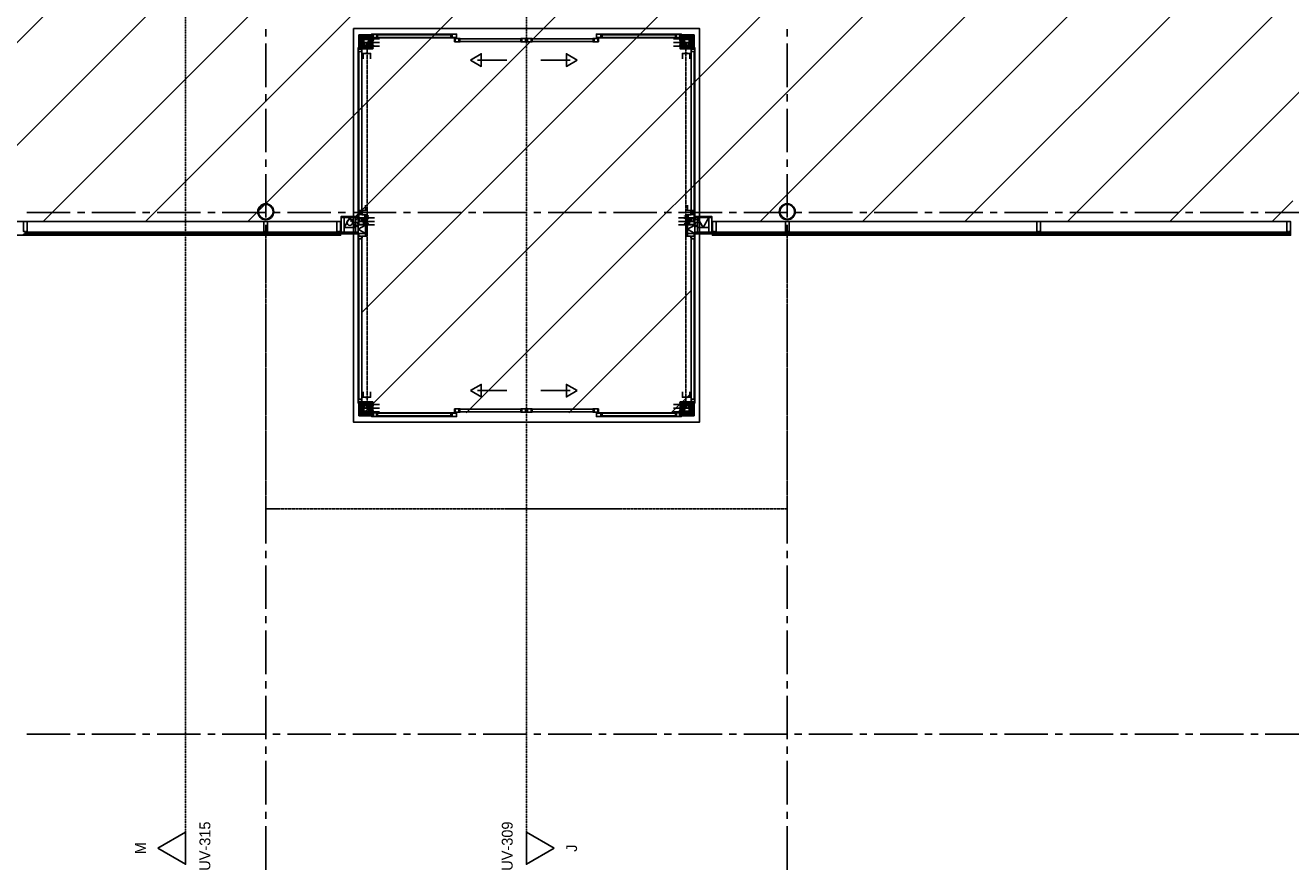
# Model space of a CAD drawing. Extents: x -66955 to 52345, y -20450 to 69550.
# Tile 44 of 94: x 3350 to 20821, y -1420 to 10232. Entities that reach past the tile are written whole.
import ezdxf
from ezdxf.enums import TextEntityAlignment as Align

# ---------------------------------------------------------------- set-up
doc = ezdxf.new("R2010")
doc.units = 0
doc.header["$MEASUREMENT"] = 0
doc.linetypes.add('DASHED', pattern=[0.75, 0.5, -0.25])
doc.linetypes.add('HIDDEN', pattern=[0.375, 0.25, -0.125])
for name, color, linetype in [('BEGGR--11-', 7, 'CONTINUOUS'), ('BEGGR--21-', 7, 'CONTINUOUS'), ('BEGGR--22-', 7, 'CONTINUOUS'), ('BEGGR--27-', 7, 'CONTINUOUS'), ('BEGGR--28-', 7, 'CONTINUOUS'), ('BEGGR--31-', 7, 'CONTINUOUS'), ('BEGGR--32-', 7, 'CONTINUOUS'), ('BEGGR--45-', 7, 'CONTINUOUS'), ('BEGGR--52-', 7, 'CONTINUOUS'), ('STRAMIEN--E3-', 7, 'CONTINUOUS'), ('STRAMIEN--E7-', 7, 'CONTINUOUS')]:
    doc.layers.add(name, color=color, linetype=linetype)
doc.styles.add('ROMANS', font='ROMANS', dxfattribs={"height": 0.2})
doc.styles.add('txt', font='TXT', dxfattribs={"height": 0.2})

# ---------------------------------------------------------------- blocks, each defined once
blk = doc.blocks.new('*O158')
at = {"layer": 'BEGGR--28-', "color": 5, "linetype": 'CONTINUOUS'}
for radius in [110, 102]:
    blk.add_circle((0, 0), radius, dxfattribs=at)
blk = doc.blocks.new('*O159')
at = {"layer": 'BEGGR--28-', "color": 5, "linetype": 'CONTINUOUS'}
for radius in [110, 102]:
    blk.add_circle((0, 0), radius, dxfattribs=at)
blk = doc.blocks.new('*O233')
at = {"layer": 'BEGGR--31-', "color": 7, "linetype": 'CONTINUOUS'}
blk.add_line((252.55, 0), (-152.45, 0), dxfattribs=at)
blk.add_lwpolyline([(-252.54, 0), (-102.41, -86.68), (-102.41, 86.68)], close=True, dxfattribs=at)
blk = doc.blocks.new('*O234')
at = {"layer": 'BEGGR--31-', "color": 7, "linetype": 'CONTINUOUS'}
blk.add_line((-252.55, 0), (152.45, 0), dxfattribs=at)
blk.add_lwpolyline([(252.54, 0), (102.41, -86.68), (102.41, 86.68)], close=True, dxfattribs=at)
blk = doc.blocks.new('B__DIM')
at = {"layer": 'BEGGR--28-', "color": 7, "linetype": 'CONTINUOUS'}
for p, q in [((-0.5, -0.5), (0.5, 0.5)), ((-0.5, 0), (0.5, 0)), ((0, 0.5), (0, -0.5))]:
    blk.add_line(p, q, dxfattribs=at)
blk = doc.blocks.new('B28KOK')
at = {"layer": 'BEGGR--28-', "color": 7, "linetype": 'CONTINUOUS'}
for p, q in [((-174, 50), (-24, 50)), ((-174, 0), (26, 0)), ((-42, 37), (-92, 27)), ((-48, 44), (-79, 62)), ((-13, 50), (-51, 50)), ((-13, 42), (-51, 42)), ((-50, 50), (-50, 42)), ((-50, 38), (-50, -38)), ((-42, 38), (-42, -38)), ((38, 50), (-38, 50)), ((38, 42), (-38, 42)), ((-25, -50), (-25, 50)), ((25, -50), (25, 0)), ((41, 36), (93, 5)), ((42, -38), (42, 38)), ((48, 44), (79, 62)), ((50, -38), (50, 38)), ((-174, -50), (-24, -50)), ((-174, -50), (26, -50)), ((-42, -39), (-92, -49)), ((-46, -46), (-82, -82)), ((-26, -42), (-51, -42)), ((-26, -50), (-51, -50)), ((-50, -13), (-50, -76)), ((-50, -13), (-50, -51)), ((-50, -42), (-50, -50)), ((-50, -50), (0, -50)), ((-50, -75), (-42, -75)), ((-50, -224), (-50, -149)), ((-50, -150), (50, -150)), ((-42, -13), (-42, -76)), ((-38, -42), (38, -42)), ((-38, -50), (38, -50)), ((0, -13), (0, -51)), ((42, -26), (42, -76)), ((42, -37), (92, -27)), ((42, -75), (50, -75)), ((48, -44), (79, -62)), ((50, -26), (50, -76)), ((50, -224), (50, -149))]:
    blk.add_line(p, q, dxfattribs=at)
for points in [[(-58, 45), (-48, 44), (-54, 53)], [(-50, 31), (-42, 37), (-52, 40)], [(51, 35), (41, 36), (47, 27)], [(54, 53), (48, 44), (58, 45)], [(-50, -56), (-46, -46), (-56, -50)], [(-50, -45), (-42, -39), (-52, -36)], [(50, -31), (42, -37), (52, -40)], [(58, -45), (48, -44), (54, -53)]]:
    blk.add_lwpolyline(points, dxfattribs=at)
for centre, radius, start, end in [((-38, 38), 12, 90, 180), ((-38, 38), 4, 90, 180), ((38, 38), 12, 0, 90), ((38, 38), 4, 0, 90), ((-38, -38), 12, 180, 270), ((-38, -38), 4, 180, 270), ((38, -38), 4, 270, 360), ((38, -38), 12, 270, 360)]:
    blk.add_arc(centre, radius, start, end, dxfattribs=at)
at = {"layer": 'BEGGR--28-', "color": 7, "linetype": 'CONTINUOUS', "xscale": 9, "yscale": -9}
for p, rotation in [((-50, 50), 90), ((-50, 42), 270), ((-25, 50), 90), ((25, 0), 90), ((-50, -42), 90), ((-50, -50), 270), ((-50, -50), 180), ((-50, -75), 180), ((-50, -150), 180), ((-25, -50), 270), ((25, -50), 270), ((42, -75), 180)]:
    blk.add_blockref('B__DIM', p, dxfattribs=dict(at, rotation=rotation))
for p in [(-42, -75), (0, -50), (50, -75), (50, -150)]:
    blk.add_blockref('B__DIM', p, dxfattribs=at)
at = {"layer": 'BEGGR--28-', "color": 7, "linetype": 'CONTINUOUS', "extrusion": (0, 0, -1), "style": 'ROMANS'}
for s, rotation, p in [('4', 348.7023, (88, 33)), ('R', 348.7023, (75, 35)), ('12', 30.9762, (64, 59)), ('R', 30.9762, (53, 52)), ('8', 90, (46, 43)), ('100', 90, (20, -12)), ('12', 329.0238, (-65, 59)), ('R', 329.0238, (-76, 66)), ('4', 30.9592, (-84, 16)), ('R', 30.9592, (-96, 9)), ('4', 348.6941, (88, -43)), ('12', 315, (76, -69)), ('R', 348.6941, (75, -41)), ('R', 315, (66, -60)), ('8', 90, (46, -49)), ('50', 90, (-30, -32)), ('12', 30.9555, (-69, -52)), ('4', 348.6941, (-78, -25)), ('R', 30.9555, (-81, -59)), ('R', 348.6941, (-91, -23))]:
    blk.add_text(s, height=9, rotation=rotation, dxfattribs=at).set_placement(p)
for s, p in [('8', (43, -70)), ('50', (18, -46)), ('100', (-12, -146)), ('8', (-49, -70))]:
    blk.add_text(s, height=9, dxfattribs=at).set_placement(p)
blk = doc.blocks.new('*O235')
at = {"layer": 'BEGGR--31-', "color": 7, "linetype": 'CONTINUOUS'}
blk.add_line((252.55, 0), (-152.45, 0), dxfattribs=at)
blk.add_lwpolyline([(-252.54, 0), (-102.41, 86.68), (-102.41, -86.68)], close=True, dxfattribs=at)
blk = doc.blocks.new('*O236')
at = {"layer": 'BEGGR--31-', "color": 7, "linetype": 'CONTINUOUS'}
blk.add_line((-252.55, 0), (152.45, 0), dxfattribs=at)
blk.add_lwpolyline([(252.54, 0), (102.41, 86.68), (102.41, -86.68)], close=True, dxfattribs=at)
blk = doc.blocks.new('*O204')
at = {"layer": 'BEGGR--31-', "color": 7, "linetype": 'CONTINUOUS'}
for points in [[(-25, 1113), (-25, 1191), (-20, 1191), (-20, 1169), (25, 1169), (25, 1135), (-20, 1135), (-20, 1113)], [(-20, -1052.99), (-25, -1052.99), (-25, 1113), (-20, 1113)], [(25, 1135), (-20, 1135), (-20, -1074.99), (25, -1074.99)], [(-16, 1169), (-16, 1174), (14, 1174), (14, 1169)], [(-25, -1052.99), (-25, -1130.99), (-20, -1130.99), (-20, -1108.99), (25, -1108.99), (25, -1074.99), (-20, -1074.99), (-20, -1052.99)], [(-16, -1108.99), (-16, -1113.99), (14, -1113.99), (14, -1108.99)]]:
    blk.add_lwpolyline(points, close=True, dxfattribs=at)
blk = doc.blocks.new('MERKSF')
at = {"layer": 'BEGGR--31-', "color": 7, "linetype": 'CONTINUOUS'}
blk.add_blockref('*O204', (-25, -1169), dxfattribs=at)
blk = doc.blocks.new('*O378')
at = {"layer": 'BEGGR--31-', "color": 7, "linetype": 'CONTINUOUS'}
for points in [[(-33, 24), (33, 24), (33, -24), (-33, -24)], [(-31, 22), (31, 22), (31, -22), (-31, -22)]]:
    blk.add_lwpolyline(points, close=True, dxfattribs=at)
blk = doc.blocks.new('*O379')
at = {"layer": 'BEGGR--31-', "color": 7, "linetype": 'CONTINUOUS'}
for points in [[(33, 24), (-33, 24), (-33, -24), (33, -24)], [(31, 22), (-31, 22), (-31, -22), (31, -22)]]:
    blk.add_lwpolyline(points, close=True, dxfattribs=at)
blk = doc.blocks.new('*O381')
at = {"layer": 'BEGGR--31-', "color": 7, "linetype": 'CONTINUOUS'}
for points in [[(-39, 25), (39, 25), (39, -25), (-39, -25)], [(-37, 23), (37, 23), (37, -23), (-37, -23)]]:
    blk.add_lwpolyline(points, close=True, dxfattribs=at)
blk = doc.blocks.new('*O382')
at = {"layer": 'BEGGR--31-', "color": 7, "linetype": 'CONTINUOUS'}
for points in [[(39, 25), (-39, 25), (-39, -25), (39, -25)], [(37, 23), (-37, 23), (-37, -23), (37, -23)]]:
    blk.add_lwpolyline(points, close=True, dxfattribs=at)
blk = doc.blocks.new('*O380')
at = {"layer": 'BEGGR--31-', "color": 7, "linetype": 'CONTINUOUS'}
for p, q in [((-2120, -44), (-2114, -14)), ((-2114, -44), (-2120, -14)), ((2120, -44), (2114, -14)), ((2114, -44), (2120, -14))]:
    blk.add_line(p, q, dxfattribs=at)
for points in [[(-993, 53), (-987, 53), (-987, 9), (-993, 9)], [(-983, 53), (-921, 53), (-921, 9), (-983, 9)], [(-63, 49), (-934, 49), (-934, 13), (-63, 13)], [(63, 49), (934, 49), (934, 13), (63, 13)], [(983, 53), (921, 53), (921, 9), (983, 9)], [(993, 53), (987, 53), (987, 9), (993, 9)], [(-2058, -53), (-2136, -53), (-2136, -48), (-2114, -48), (-2114, -3), (-2058, -3), (-2058, -8), (-2058, -8), (-2058, -48), (-2058, -48)], [(-2114, -44), (-2120, -44), (-2120, -14), (-2114, -14)], [(-2073, -8), (-1028, -8), (-1028, -44), (-2073, -44)], [(-2058, -53), (-1043, -53), (-1043, -3), (-2058, -3)], [(2073, -8), (1028, -8), (1028, -44), (2073, -44)], [(2058, -53), (1043, -53), (1043, -3), (2058, -3)], [(2058, -53), (2136, -53), (2136, -48), (2114, -48), (2114, -3), (2058, -3), (2058, -8), (2058, -8), (2058, -48), (2058, -48)], [(2114, -44), (2120, -44), (2120, -14), (2114, -14)]]:
    blk.add_lwpolyline(points, close=True, dxfattribs=at)
for name, p in [('*O381', (-1004, -28)), ('*O382', (1004, -28))]:
    blk.add_blockref(name, p, dxfattribs=at)
blk = doc.blocks.new('*O377')
at = {"layer": 'BEGGR--31-', "color": 7, "linetype": 'CONTINUOUS'}
for points in [[(-995, 54), (-985, 54), (-985, 6), (-995, 6)], [(-985, 54), (-919, 54), (-919, 6), (-985, 6)], [(985, 54), (919, 54), (919, 6), (985, 6)], [(995, 54), (985, 54), (985, 6), (995, 6)]]:
    blk.add_lwpolyline(points, close=True, dxfattribs=at)
for name, p in [('*O380', (0, -1)), ('*O378', (-45, 30)), ('*O379', (45, 30))]:
    blk.add_blockref(name, p, dxfattribs=at)
blk = doc.blocks.new('*O384')
at = {"layer": 'BEGGR--31-', "color": 7, "linetype": 'CONTINUOUS'}
for points in [[(-33, -24), (33, -24), (33, 24), (-33, 24)], [(-31, -22), (31, -22), (31, 22), (-31, 22)]]:
    blk.add_lwpolyline(points, close=True, dxfattribs=at)
blk = doc.blocks.new('*O385')
at = {"layer": 'BEGGR--31-', "color": 7, "linetype": 'CONTINUOUS'}
for points in [[(33, -24), (-33, -24), (-33, 24), (33, 24)], [(31, -22), (-31, -22), (-31, 22), (31, 22)]]:
    blk.add_lwpolyline(points, close=True, dxfattribs=at)
blk = doc.blocks.new('*O387')
at = {"layer": 'BEGGR--31-', "color": 7, "linetype": 'CONTINUOUS'}
for points in [[(-39, -25), (39, -25), (39, 25), (-39, 25)], [(-37, -23), (37, -23), (37, 23), (-37, 23)]]:
    blk.add_lwpolyline(points, close=True, dxfattribs=at)
blk = doc.blocks.new('*O388')
at = {"layer": 'BEGGR--31-', "color": 7, "linetype": 'CONTINUOUS'}
for points in [[(39, -25), (-39, -25), (-39, 25), (39, 25)], [(37, -23), (-37, -23), (-37, 23), (37, 23)]]:
    blk.add_lwpolyline(points, close=True, dxfattribs=at)
blk = doc.blocks.new('*O386')
at = {"layer": 'BEGGR--31-', "color": 7, "linetype": 'CONTINUOUS'}
for p, q in [((-2120, 44), (-2114, 14)), ((-2114, 44), (-2120, 14)), ((2120, 44), (2114, 14)), ((2114, 44), (2120, 14))]:
    blk.add_line(p, q, dxfattribs=at)
for points in [[(-2058, 53), (-2136, 53), (-2136, 48), (-2114, 48), (-2114, 3), (-2058, 3), (-2058, 8), (-2058, 8), (-2058, 48), (-2058, 48)], [(-2114, 44), (-2120, 44), (-2120, 14), (-2114, 14)], [(-2073, 8), (-1028, 8), (-1028, 44), (-2073, 44)], [(-2058, 53), (-1043, 53), (-1043, 3), (-2058, 3)], [(2073, 8), (1028, 8), (1028, 44), (2073, 44)], [(2058, 53), (1043, 53), (1043, 3), (2058, 3)], [(2058, 53), (2136, 53), (2136, 48), (2114, 48), (2114, 3), (2058, 3), (2058, 8), (2058, 8), (2058, 48), (2058, 48)], [(2114, 44), (2120, 44), (2120, 14), (2114, 14)], [(-993, -53), (-987, -53), (-987, -9), (-993, -9)], [(-983, -53), (-921, -53), (-921, -9), (-983, -9)], [(-63, -49), (-934, -49), (-934, -13), (-63, -13)], [(63, -49), (934, -49), (934, -13), (63, -13)], [(983, -53), (921, -53), (921, -9), (983, -9)], [(993, -53), (987, -53), (987, -9), (993, -9)]]:
    blk.add_lwpolyline(points, close=True, dxfattribs=at)
for name, p in [('*O387', (-1004, 28)), ('*O388', (1004, 28))]:
    blk.add_blockref(name, p, dxfattribs=at)
blk = doc.blocks.new('*O383')
at = {"layer": 'BEGGR--31-', "color": 7, "linetype": 'CONTINUOUS'}
for points in [[(-995, -54), (-985, -54), (-985, -6), (-995, -6)], [(-985, -54), (-919, -54), (-919, -6), (-985, -6)], [(985, -54), (919, -54), (919, -6), (985, -6)], [(995, -54), (985, -54), (985, -6), (995, -6)]]:
    blk.add_lwpolyline(points, close=True, dxfattribs=at)
for name, p in [('*O386', (0, 1)), ('*O384', (-45, -30)), ('*O385', (45, -30))]:
    blk.add_blockref(name, p, dxfattribs=at)

msp = doc.modelspace()

# ---------------------------------------------------------------- linework, layer by layer
at = {"layer": 'BEGGR--11-', "color": 1, "linetype": 'CONTINUOUS'}
for p, q in [((767.06, 7525), (18762.06, 25520)), ((2181.27, 7525), (20176.27, 25520)), ((3595.48, 7525), (20850, 24779.52)), ((5009.7, 7525), (20850, 23365.3)), ((6423.91, 7525), (20850, 21951.09)), ((7838.13, 7525), (20850, 20536.87)), ((7998.02, 6270.68), (20850, 19122.66)), ((8024.55, 4883), (20850, 17708.45)), ((9438.77, 4883), (20850, 16294.23)), ((13494.98, 7525), (20850, 14880.02)), ((14909.19, 7525), (22134.19, 14750)), ((16323.41, 7525), (23548.41, 14750)), ((17737.62, 7525), (24962.62, 14750)), ((19151.83, 7525), (26376.83, 14750)), ((20566.05, 7525), (20850, 7808.95)), ((10852.98, 4883), (12541.98, 6572)), ((12267.19, 4883), (12541.98, 5157.79))]:
    msp.add_line(p, q, dxfattribs=at)
at = {"layer": 'BEGGR--21-', "color": 7, "linetype": 'CONTINUOUS'}
for p, q in [((7972, 9944.01), (7972, 10024)), ((8015, 10024), (7972, 10024)), ((7992.01, 10087), (8115, 10087)), ((7992.01, 10044), (7992.01, 10087)), ((7992.01, 10044), (8115, 10044)), ((8015, 9944.01), (8015, 10024)), ((8115, 10044), (8115, 10087)), ((12547.99, 10087), (12425, 10087)), ((12425, 10087), (12425, 10044)), ((12547.99, 10044), (12425, 10044)), ((12525, 9944.01), (12525, 10024)), ((12568, 10024), (12525, 10024)), ((12547.99, 10087), (12547.99, 10044)), ((12568, 9944.01), (12568, 10024)), ((8015, 9944.01), (7972, 9944.01)), ((12568, 9944.01), (12525, 9944.01)), ((7688, 7371.01), (7946.02, 7371)), ((7688, 7366.01), (7946.02, 7366)), ((7688, 7361.01), (7946.02, 7361)), ((12852, 7371.01), (12593.98, 7371)), ((12852, 7366.01), (12593.98, 7366)), ((12852, 7361.01), (12593.98, 7361)), ((7972, 4999.99), (7972, 4920)), ((7972, 4999.99), (8015, 4999.99)), ((7972, 4920), (8015, 4920)), ((7992.01, 4900), (8115, 4900)), ((7992.01, 4857), (7992.01, 4900)), ((8015, 4999.99), (8015, 4920)), ((8115, 4857), (8115, 4900)), ((12547.99, 4900), (12425, 4900)), ((12425, 4900), (12425, 4857)), ((12525, 4999.99), (12525, 4920)), ((12525, 4999.99), (12568, 4999.99)), ((12525, 4920), (12568, 4920)), ((12547.99, 4900), (12547.99, 4857)), ((12568, 4999.99), (12568, 4920)), ((7992.01, 4857), (8115, 4857)), ((12547.99, 4857), (12425, 4857))]:
    msp.add_line(p, q, dxfattribs=at)
for points in [[(8015, 9993.03), (7972, 10017.54), (7983.18, 10023.99)], [(8015, 9944.01), (7972, 9968.52), (8015, 9993.03)], [(7992.01, 10044), (8016.52, 10087), (8041.03, 10044)], [(8041.03, 10044), (8065.54, 10087), (8090.05, 10044)], [(8090.05, 10044), (8114.56, 10087), (8114.99, 10086.14)], [(12449.95, 10087), (12425.44, 10044), (12425.01, 10044.86)], [(12498.97, 10087), (12474.46, 10044), (12449.95, 10087)], [(12547.99, 10087), (12523.48, 10044), (12498.97, 10087)], [(12568, 9993.03), (12525, 10017.54), (12536.18, 10023.99)], [(12568, 9944.01), (12525, 9968.52), (12568, 9993.03)], [(7972, 4999.99), (8015, 4975.48), (7972, 4950.97)], [(7972, 4950.97), (8015, 4926.46), (8003.82, 4920.01)], [(7992.01, 4857), (8016.52, 4900), (8041.03, 4857)], [(8041.03, 4857), (8065.54, 4900), (8090.05, 4857)], [(8090.05, 4857), (8114.56, 4900), (8114.99, 4899.14)], [(12449.95, 4900), (12425.44, 4857), (12425.01, 4857.86)], [(12498.97, 4900), (12474.46, 4857), (12449.95, 4900)], [(12547.99, 4900), (12523.48, 4857), (12498.97, 4900)], [(12525, 4999.99), (12568, 4975.48), (12525, 4950.97)], [(12525, 4950.97), (12568, 4926.46), (12556.82, 4920.01)]]:
    msp.add_lwpolyline(points, dxfattribs=at)
for points in [[(7946.02, 7376), (7946.02, 7358), (7688, 7358), (7688, 7376)], [(7688, 7358), (7688, 7356), (7955, 7356), (7955, 7322.99), (7957, 7322.99), (7957, 7358)], [(12852, 7358), (12852, 7356), (12585, 7356), (12585, 7322.99), (12583, 7322.99), (12583, 7358)], [(12593.98, 7376), (12593.98, 7358), (12852, 7358), (12852, 7376)]]:
    msp.add_lwpolyline(points, close=True, dxfattribs=at)
at = {"layer": 'BEGGR--22-', "color": 7, "linetype": 'CONTINUOUS'}
for p, q in [((7957.02, 7591), (7713, 7591)), ((7713, 7591), (7713, 7581)), ((7957.02, 7588.5), (7713, 7588.5)), ((7957.02, 7586), (7713, 7586)), ((7957.02, 7583.5), (7713, 7583.5)), ((7957.02, 7581), (7713, 7581)), ((7751, 7581), (7908.02, 7581)), ((7751, 7441), (7751, 7581)), ((7908.02, 7441), (7908.02, 7581)), ((7957.02, 7591), (7957.02, 7581)), ((8056.02, 7615), (8056.02, 7322.99)), ((8056.02, 7615), (8066.02, 7615)), ((8058.52, 7615), (8058.52, 7322.99)), ((8061.02, 7615), (8061.02, 7322.99)), ((8063.52, 7615), (8063.52, 7322.99)), ((8066.02, 7615), (8066.02, 7322.99)), ((12473.98, 7615), (12473.98, 7322.99)), ((12473.98, 7615), (12483.98, 7615)), ((12476.48, 7615), (12476.48, 7322.99)), ((12478.98, 7615), (12478.98, 7322.99)), ((12481.48, 7615), (12481.48, 7322.99)), ((12483.98, 7615), (12483.98, 7322.99)), ((12582.98, 7591), (12827, 7591)), ((12582.98, 7581), (12582.98, 7591)), ((12582.98, 7588.5), (12827, 7588.5)), ((12582.98, 7586), (12827, 7586)), ((12582.98, 7583.5), (12827, 7583.5)), ((12582.98, 7581), (12827, 7581)), ((12789, 7581), (12631.98, 7581)), ((12631.98, 7581), (12631.98, 7441)), ((12789, 7581), (12789, 7441)), ((12827, 7581), (12827, 7591)), ((7751, 7441), (7908.02, 7441)), ((7946.02, 7361), (7946.02, 7485)), ((8046.02, 7485), (7946.02, 7485)), ((8046.02, 7361), (7946.02, 7361)), ((8046.02, 7361), (8046.02, 7485)), ((12493.98, 7361), (12493.98, 7485)), ((12593.98, 7485), (12493.98, 7485)), ((12593.98, 7361), (12493.98, 7361)), ((12593.98, 7361), (12593.98, 7485)), ((12789, 7441), (12631.98, 7441)), ((8056.02, 7322.99), (8066.02, 7322.99)), ((12473.98, 7322.99), (12483.98, 7322.99))]:
    msp.add_line(p, q, dxfattribs=at)
for points in [[(7957, 7615), (7957, 7591), (7713, 7591), (7713, 7525), (7691, 7525), (7691, 7527), (7711, 7527), (7711, 7593), (7955, 7593), (7955, 7615)], [(7998.02, 7300.99), (7998.02, 7322.99), (8066.02, 7322.99), (8066.02, 7615), (7998.02, 7615), (7998.02, 7637), (8000.02, 7637), (8000.02, 7617), (8068.02, 7617), (8068.02, 7320.99), (8000.02, 7320.99), (8000.02, 7300.99)], [(8046.02, 7322.99), (8056.02, 7322.99), (8056.02, 7615), (8046.02, 7615)], [(12541.98, 7300.99), (12541.98, 7322.99), (12473.98, 7322.99), (12473.98, 7615), (12541.98, 7615), (12541.98, 7637), (12539.98, 7637), (12539.98, 7617), (12471.98, 7617), (12471.98, 7320.99), (12539.98, 7320.99), (12539.98, 7300.99)], [(12493.98, 7322.99), (12483.98, 7322.99), (12483.98, 7615), (12493.98, 7615)], [(12583, 7615), (12583, 7591), (12827, 7591), (12827, 7525), (12849, 7525), (12849, 7527), (12829, 7527), (12829, 7593), (12585, 7593), (12585, 7615)]]:
    msp.add_lwpolyline(points, close=True, dxfattribs=at)
for points in [[(7751, 7441), (7830.8, 7581), (7907.8, 7445.2)], [(12789, 7581), (12709.2, 7441), (12632.2, 7576.8)], [(8046.02, 7361), (7946.02, 7418), (8046.02, 7475)], [(12593.98, 7361), (12493.98, 7418), (12593.98, 7475)]]:
    msp.add_lwpolyline(points, dxfattribs=at)
at = {"layer": 'BEGGR--27-', "color": 7, "linetype": 'HIDDEN'}
msp.add_lwpolyline([(6670, 7335), (6670, 3560), (13870, 3560), (13870, 7335)], dxfattribs=at)
at = {"layer": 'BEGGR--28-', "color": 5, "linetype": 'CONTINUOUS'}
for points in [[(8046.02, 7615), (8056.02, 7615), (8056.02, 7525), (8046.02, 7525)], [(12493.98, 7615), (12483.98, 7615), (12483.98, 7525), (12493.98, 7525)]]:
    msp.add_lwpolyline(points, close=True, dxfattribs=at)
at = {"layer": 'BEGGR--31-', "color": 7, "linetype": 'CONTINUOUS'}
for p, q in [((7990.94, 10024), (7972, 10042.94)), ((7981.04, 10024), (7972, 10033.04)), ((7972.01, 10068.06), (7990.94, 10086.99)), ((7972.01, 10077.96), (7981.04, 10086.99)), ((7972.01, 10058.16), (7992.01, 10078.16)), ((7972.01, 10048.26), (7992.01, 10068.26)), ((7977.65, 10044), (7992.01, 10058.36)), ((8000.84, 10024), (7980.84, 10044)), ((7987.55, 10044), (7992.01, 10048.46)), ((8010.74, 10024), (7990.74, 10044)), ((8015, 10029.64), (8000.64, 10044)), ((8015, 10039.54), (8010.54, 10044)), ((8115, 10068.06), (8133.93, 10086.99)), ((8115, 10077.96), (8124.03, 10086.99)), ((8115, 10058.16), (8135, 10078.16)), ((8115, 10048.26), (8135, 10068.26)), ((8115, 9968.06), (8133.93, 9986.99)), ((8115, 9977.96), (8124.03, 9986.99)), ((8115, 9958.16), (8135, 9978.16)), ((8115, 9948.26), (8135, 9968.26)), ((8120.64, 10044), (8135, 10058.36)), ((8130.54, 10044), (8135, 10048.46)), ((12425, 10058.16), (12405, 10078.16)), ((12425, 10048.26), (12405, 10068.26)), ((12419.36, 10044), (12405, 10058.36)), ((12409.46, 10044), (12405, 10048.46)), ((12425, 9958.16), (12405, 9978.16)), ((12425, 9948.26), (12405, 9968.26)), ((12425, 10068.06), (12406.07, 10086.99)), ((12425, 9968.06), (12406.07, 9986.99)), ((12425, 10077.96), (12415.97, 10086.99)), ((12425, 9977.96), (12415.97, 9986.99)), ((12525, 10039.54), (12529.46, 10044)), ((12525, 10029.64), (12539.36, 10044)), ((12529.26, 10024), (12549.26, 10044)), ((12539.16, 10024), (12559.16, 10044)), ((12567.99, 10058.16), (12547.99, 10078.16)), ((12567.99, 10048.26), (12547.99, 10068.26)), ((12562.35, 10044), (12547.99, 10058.36)), ((12552.45, 10044), (12547.99, 10048.46)), ((12567.99, 10068.06), (12549.06, 10086.99)), ((12549.06, 10024), (12568, 10042.94)), ((12567.99, 10077.96), (12558.96, 10086.99)), ((12558.96, 10024), (12568, 10033.04)), ((7976.46, 9944.01), (7972, 9939.55)), ((7986.36, 9944.01), (7972, 9929.65)), ((7996.26, 9944.01), (7976.26, 9924.01)), ((8006.16, 9944.01), (7986.16, 9924.01)), ((8015, 9942.95), (7996.06, 9924.01)), ((8015, 9933.05), (8005.96, 9924.01)), ((8120.64, 9944), (8135, 9958.36)), ((8130.54, 9944), (8135, 9948.46)), ((12419.36, 9944), (12405, 9958.36)), ((12409.46, 9944), (12405, 9948.46)), ((12525, 9942.95), (12543.94, 9924.01)), ((12525, 9933.05), (12534.04, 9924.01)), ((12533.84, 9944.01), (12553.84, 9924.01)), ((12543.74, 9944.01), (12563.74, 9924.01)), ((12553.64, 9944.01), (12568, 9929.65)), ((12563.54, 9944.01), (12568, 9939.55)), ((6655.21, 7379.31), (3364.16, 7379.31)), ((6655.21, 7373.3), (3364.16, 7373.3)), ((6655.21, 7361.3), (3364.16, 7361.3)), ((6655.21, 7355.62), (3364.49, 7355.62)), ((6684.78, 7379.31), (7670.99, 7379.31)), ((6684.78, 7373.3), (7670.99, 7373.3)), ((6684.78, 7361.3), (7670.99, 7361.3)), ((6684.78, 7355.62), (7670.99, 7355.62)), ((7670.99, 7379.31), (7670.99, 7355.62)), ((13855.22, 7379.31), (12869.01, 7379.31)), ((12869.01, 7379.31), (12869.01, 7355.62)), ((13855.22, 7355.62), (12869.02, 7355.62)), ((13855.22, 7361.3), (12874.01, 7361.3)), ((13855.22, 7373.31), (12879.01, 7373.31)), ((13884.79, 7379.31), (17337.5, 7379.31)), ((13884.79, 7373.3), (17337.5, 7373.3)), ((13884.79, 7361.3), (17337.5, 7361.3)), ((13884.79, 7355.62), (17337.5, 7355.62)), ((20784.99, 7379.31), (17347.5, 7379.31)), ((20784.99, 7373.31), (17347.5, 7373.31)), ((20784.99, 7361.3), (17347.5, 7361.3)), ((20784.99, 7355.62), (17347.5, 7355.62)), ((7986.36, 4999.99), (7972, 5014.35)), ((7976.46, 4999.99), (7972, 5004.45)), ((7990.94, 4920), (7972, 4901.06)), ((7981.04, 4920), (7972, 4910.96)), ((7972.01, 4895.74), (7992.01, 4875.74)), ((7996.26, 4999.99), (7976.26, 5019.99)), ((7977.65, 4900), (7992.01, 4885.64)), ((8000.84, 4920), (7980.84, 4900)), ((8006.16, 4999.99), (7986.16, 5019.99)), ((7987.55, 4900), (7992.01, 4895.54)), ((8010.74, 4920), (7990.74, 4900)), ((8015, 5001.05), (7996.06, 5019.99)), ((8015, 4914.36), (8000.64, 4900)), ((8015, 5010.95), (8005.96, 5019.99)), ((8015, 4904.46), (8010.54, 4900)), ((8115, 4995.74), (8135, 4975.74)), ((8115, 4985.84), (8135, 4965.84)), ((8115, 4975.94), (8133.93, 4957.01)), ((8115, 4966.04), (8124.03, 4957.01)), ((8115, 4895.74), (8135, 4875.74)), ((8120.64, 5000), (8135, 4985.64)), ((8120.64, 4900), (8135, 4885.64)), ((8130.54, 5000), (8135, 4995.54)), ((8130.54, 4900), (8135, 4895.54)), ((12409.46, 5000), (12405, 4995.54)), ((12419.36, 5000), (12405, 4985.64)), ((12425, 4995.74), (12405, 4975.74)), ((12425, 4985.84), (12405, 4965.84)), ((12409.46, 4900), (12405, 4895.54)), ((12419.36, 4900), (12405, 4885.64)), ((12425, 4895.74), (12405, 4875.74)), ((12425, 4975.94), (12406.07, 4957.01)), ((12425, 4966.04), (12415.97, 4957.01)), ((12525, 5001.05), (12543.94, 5019.99)), ((12525, 5010.95), (12534.04, 5019.99)), ((12525, 4914.36), (12539.36, 4900)), ((12525, 4904.46), (12529.46, 4900)), ((12529.26, 4920), (12549.26, 4900)), ((12533.84, 4999.99), (12553.84, 5019.99)), ((12539.16, 4920), (12559.16, 4900)), ((12543.74, 4999.99), (12563.74, 5019.99)), ((12552.45, 4900), (12547.99, 4895.54)), ((12562.35, 4900), (12547.99, 4885.64)), ((12567.99, 4895.74), (12547.99, 4875.74)), ((12549.06, 4920), (12568, 4901.06)), ((12553.64, 4999.99), (12568, 5014.35)), ((12558.96, 4920), (12568, 4910.96)), ((12563.54, 4999.99), (12568, 5004.45)), ((7972.01, 4885.84), (7992.01, 4865.84)), ((7972.01, 4875.94), (7990.94, 4857.01)), ((7972.01, 4866.04), (7981.04, 4857.01)), ((8115, 4885.84), (8135, 4865.84)), ((8115, 4875.94), (8133.93, 4857.01)), ((8115, 4866.04), (8124.03, 4857.01)), ((12425, 4885.84), (12405, 4865.84)), ((12425, 4875.94), (12406.07, 4857.01)), ((12425, 4866.04), (12415.97, 4857.01)), ((12567.99, 4885.84), (12547.99, 4865.84)), ((12567.99, 4875.94), (12549.06, 4857.01)), ((12567.99, 4866.04), (12558.96, 4857.01))]:
    msp.add_line(p, q, dxfattribs=at)
for points in [[(7882, 10189), (12658, 10189), (12658, 4755), (7882, 4755)], [(7957.01, 10102), (7972.02, 10102), (7972.02, 9909), (7957.02, 9909)], [(8015, 10044), (7972, 10044), (7972, 10024), (8015, 10024)], [(7972, 9944.01), (8015, 9944.01), (8015, 10024), (7972, 10024)], [(8015, 10024), (7972, 9944.01), (7972, 10024), (8015, 9944.01)], [(7972.01, 10086.99), (7972.01, 10102), (8150, 10102), (8150, 10086.99)], [(7992.01, 10044), (7992.01, 10086.99), (7972.01, 10086.99), (7972.01, 10044)], [(7992.01, 10044), (8115, 10044), (8115, 10086.99), (7992.01, 10086.99)], [(7992.01, 10086.99), (8115, 10044), (8115, 10086.99), (7992.01, 10044)], [(8135, 10044), (8135, 10086.99), (8115, 10086.99), (8115, 10044)], [(8135, 9944), (8135, 9986.99), (8115, 9986.99), (8115, 9944)], [(8135, 10087), (8150.01, 10087), (8150.01, 9924.01), (8135, 9924.01)], [(12405, 10087), (12389.99, 10087), (12389.99, 9924.01), (12405, 9924.01)], [(12567.99, 10086.99), (12567.99, 10102), (12390, 10102), (12390, 10086.99)], [(12405, 10044), (12405, 10086.99), (12425, 10086.99), (12425, 10044)], [(12405, 9944), (12405, 9986.99), (12425, 9986.99), (12425, 9944)], [(12547.99, 10044), (12425, 10044), (12425, 10086.99), (12547.99, 10086.99)], [(12547.99, 10086.99), (12425, 10044), (12425, 10086.99), (12547.99, 10044)], [(12525, 10044), (12568, 10044), (12568, 10024), (12525, 10024)], [(12568, 9944.01), (12525, 9944.01), (12525, 10024), (12568, 10024)], [(12525, 10024), (12568, 9944.01), (12568, 10024), (12525, 9944.01)], [(12547.99, 10044), (12547.99, 10086.99), (12567.99, 10086.99), (12567.99, 10044)], [(12582.99, 10102), (12567.98, 10102), (12567.98, 9909), (12582.98, 9909)], [(7972, 9944.01), (7972, 9924.01), (8015, 9924.01), (8015, 9944.01)], [(7972.02, 9909), (7972.02, 9924.01), (8150.01, 9924.01), (8150.01, 9909)], [(12567.98, 9909), (12567.98, 9924.01), (12389.99, 9924.01), (12389.99, 9909)], [(12568, 9944.01), (12568, 9924.01), (12525, 9924.01), (12525, 9944.01)], [(3377.5, 7525), (3377.5, 7385), (3357.5, 7385), (3357.5, 7350), (3377.5, 7350), (3377.5, 7335), (3327.5, 7335), (3327.49, 7350), (3347.5, 7350), (3347.5, 7385), (3327.5, 7385), (3327.5, 7525)], [(6695, 7525), (6695, 7385), (6675, 7385), (6675, 7350), (6695, 7350), (6695, 7335), (6645, 7335), (6644.99, 7350), (6665, 7350), (6665, 7385), (6645, 7385), (6645, 7525)], [(7703, 7525), (7703, 7385), (7683, 7385), (7683, 7350), (7703, 7350), (7703, 7335), (7653, 7335), (7652.99, 7350), (7673, 7350), (7673, 7385), (7653, 7385), (7653, 7525)], [(7703, 7525), (7713, 7525), (7703, 7385), (7713, 7385)], [(12837, 7525), (12827, 7525), (12837, 7385), (12827, 7385)], [(12837, 7525), (12837, 7385), (12857, 7385), (12857, 7350), (12837, 7350), (12837, 7335), (12887, 7335), (12887.01, 7350), (12867, 7350), (12867, 7385), (12887, 7385), (12887, 7525)], [(13845, 7525), (13845, 7385), (13865, 7385), (13865, 7350), (13845, 7350), (13845, 7335), (13895, 7335), (13895.01, 7350), (13875, 7350), (13875, 7385), (13895, 7385), (13895, 7525)], [(17317.5, 7525), (17317.5, 7385), (17337.5, 7385), (17337.5, 7350), (17317.5, 7350), (17317.5, 7335), (17367.5, 7335), (17367.51, 7350), (17347.5, 7350), (17347.5, 7385), (17367.5, 7385), (17367.5, 7525)], [(20770.01, 7525), (20770.01, 7385), (20790.01, 7385), (20790.01, 7350), (20770.01, 7350), (20770.01, 7335), (20820.01, 7335), (20820.02, 7350), (20800.01, 7350), (20800.01, 7385), (20820.01, 7385), (20820.01, 7525)], [(12881.47, 7373.31), (12869.01, 7373.3), (12869.01, 7361.3), (12881.47, 7361.3)], [(7957.01, 4842), (7972.02, 4842), (7972.02, 5035), (7957.02, 5035)], [(7972, 4999.99), (7972, 5019.99), (8015, 5019.99), (8015, 4999.99)], [(7972, 4999.99), (8015, 4999.99), (8015, 4920), (7972, 4920)], [(8015, 4920), (7972, 4999.99), (7972, 4920), (8015, 4999.99)], [(8015, 4900), (7972, 4900), (7972, 4920), (8015, 4920)], [(7992.01, 4900), (7992.01, 4857.01), (7972.01, 4857.01), (7972.01, 4900)], [(7972.02, 5035), (7972.02, 5019.99), (8150.01, 5019.99), (8150.01, 5035)], [(7992.01, 4900), (8115, 4900), (8115, 4857.01), (7992.01, 4857.01)], [(7992.01, 4857.01), (8115, 4900), (8115, 4857.01), (7992.01, 4900)], [(8135, 5000), (8135, 4957.01), (8115, 4957.01), (8115, 5000)], [(8135, 4900), (8135, 4857.01), (8115, 4857.01), (8115, 4900)], [(8135, 4857), (8150.01, 4857), (8150.01, 5019.99), (8135, 5019.99)], [(12567.98, 5035), (12567.98, 5019.99), (12389.99, 5019.99), (12389.99, 5035)], [(12405, 4857), (12389.99, 4857), (12389.99, 5019.99), (12405, 5019.99)], [(12405, 5000), (12405, 4957.01), (12425, 4957.01), (12425, 5000)], [(12405, 4900), (12405, 4857.01), (12425, 4857.01), (12425, 4900)], [(12547.99, 4900), (12425, 4900), (12425, 4857.01), (12547.99, 4857.01)], [(12547.99, 4857.01), (12425, 4900), (12425, 4857.01), (12547.99, 4900)], [(12568, 4999.99), (12568, 5019.99), (12525, 5019.99), (12525, 4999.99)], [(12568, 4999.99), (12525, 4999.99), (12525, 4920), (12568, 4920)], [(12525, 4920), (12568, 4999.99), (12568, 4920), (12525, 4999.99)], [(12525, 4900), (12568, 4900), (12568, 4920), (12525, 4920)], [(12547.99, 4900), (12547.99, 4857.01), (12567.99, 4857.01), (12567.99, 4900)], [(12582.99, 4842), (12567.98, 4842), (12567.98, 5035), (12582.98, 5035)], [(7972.01, 4857.01), (7972.01, 4842), (8150, 4842), (8150, 4857.01)], [(12567.99, 4857.01), (12567.99, 4842), (12390, 4842), (12390, 4857.01)]]:
    msp.add_lwpolyline(points, close=True, dxfattribs=at)
for points in [[(7703, 7525), (10, 7525), (10, 7335), (7703, 7335)], [(12889.02, 7335), (20820, 7335), (20820, 7525), (12887, 7525)]]:
    msp.add_lwpolyline(points, dxfattribs=at)
at = {"layer": 'BEGGR--32-', "color": 7, "linetype": 'CONTINUOUS'}
for points in [[(7751, 7581), (7751, 7376), (7713, 7376), (7713, 7581)], [(7946.02, 7581), (7946.02, 7376), (7908.02, 7376), (7908.02, 7581)], [(12593.98, 7581), (12593.98, 7376), (12631.98, 7376), (12631.98, 7581)], [(12789, 7581), (12789, 7376), (12827, 7376), (12827, 7581)]]:
    msp.add_lwpolyline(points, close=True, dxfattribs=at)
at = {"layer": 'BEGGR--45-', "color": 7, "linetype": 'HIDDEN'}
for points in [[(8068.02, 9909), (7998.02, 9909), (7998.02, 7615), (8068.02, 7615)], [(12541.98, 9909), (12471.98, 9909), (12471.98, 7617), (12541.98, 7617)], [(8068.02, 7320.99), (7998.02, 7320.99), (7998.02, 5035), (8068.02, 5035)], [(12541.98, 5037), (12471.98, 5037), (12471.98, 7320.99), (12541.98, 7320.99)]]:
    msp.add_lwpolyline(points, close=True, dxfattribs=at)
at = {"layer": 'BEGGR--52-', "color": 7, "linetype": 'CONTINUOUS', "extrusion": (0, 0, -1)}
msp.add_circle((-7829.51, 7511), 40, dxfattribs=at)
at = {"layer": 'STRAMIEN--E3-', "color": 251, "linetype": 'DASHED'}
for p, q in [((5564, -901.78), (5564, 29650)), ((10270, -901.78), (10270, 29650))]:
    msp.add_line(p, q, dxfattribs=at)
at = {"layer": 'STRAMIEN--E3-', "color": 251, "linetype": 'CONTINUOUS'}
for points in [[(5180, -1123.22), (5564, -901.78), (5564, -1344.66)], [(10654, -1123.22), (10270, -901.78), (10270, -1344.66)]]:
    msp.add_lwpolyline(points, close=True, dxfattribs=at)
at = {"layer": 'STRAMIEN--E7-', "color": 1, "linetype": 'CONTINUOUS'}
for p, q in [((6670, 10080), (6670, 10180)), ((13870, 10080), (13870, 10180)), ((6670, 9680), (6670, 9980)), ((13870, 9680), (13870, 9980)), ((6670, 9380), (6670, 9680)), ((13870, 9380), (13870, 9680)), ((6670, 9180), (6670, 9280)), ((13870, 9180), (13870, 9280)), ((6670, 8780), (6670, 9080)), ((13870, 8780), (13870, 9080)), ((6670, 8480), (6670, 8780)), ((13870, 8480), (13870, 8780)), ((6670, 8280), (6670, 8380)), ((13870, 8280), (13870, 8380)), ((6670, 7880), (6670, 8180)), ((13870, 7880), (13870, 8180)), ((6670, 7580), (6670, 7880)), ((13870, 7580), (13870, 7880)), ((3670, 7650), (3370, 7650)), ((3970, 7650), (3670, 7650)), ((4170, 7650), (4070, 7650)), ((4570, 7650), (4270, 7650)), ((4870, 7650), (4570, 7650)), ((5070, 7650), (4970, 7650)), ((5470, 7650), (5170, 7650)), ((5770, 7650), (5470, 7650)), ((5970, 7650), (5870, 7650)), ((6370, 7650), (6070, 7650)), ((6670, 7650), (6370, 7650)), ((6870, 7650), (6770, 7650)), ((7270, 7650), (6970, 7650)), ((7570, 7650), (7270, 7650)), ((7770, 7650), (7670, 7650)), ((8170, 7650), (7870, 7650)), ((8470, 7650), (8170, 7650)), ((8670, 7650), (8570, 7650)), ((9070, 7650), (8770, 7650)), ((9370, 7650), (9070, 7650)), ((9570, 7650), (9470, 7650)), ((9970, 7650), (9670, 7650)), ((10270, 7650), (9970, 7650)), ((10470, 7650), (10370, 7650)), ((10870, 7650), (10570, 7650)), ((11170, 7650), (10870, 7650)), ((11370, 7650), (11270, 7650)), ((11770, 7650), (11470, 7650)), ((12070, 7650), (11770, 7650)), ((12270, 7650), (12170, 7650)), ((12670, 7650), (12370, 7650)), ((12970, 7650), (12670, 7650)), ((13170, 7650), (13070, 7650)), ((13570, 7650), (13270, 7650)), ((13870, 7650), (13570, 7650)), ((14070, 7650), (13970, 7650)), ((14470, 7650), (14170, 7650)), ((14770, 7650), (14470, 7650)), ((14970, 7650), (14870, 7650)), ((15370, 7650), (15070, 7650)), ((15670, 7650), (15370, 7650)), ((15870, 7650), (15770, 7650)), ((16270, 7650), (15970, 7650)), ((16570, 7650), (16270, 7650)), ((16770, 7650), (16670, 7650)), ((17170, 7650), (16870, 7650)), ((17470, 7650), (17170, 7650)), ((17670, 7650), (17570, 7650)), ((18070, 7650), (17770, 7650)), ((18370, 7650), (18070, 7650)), ((18570, 7650), (18470, 7650)), ((18970, 7650), (18670, 7650)), ((19270, 7650), (18970, 7650)), ((19470, 7650), (19370, 7650)), ((19870, 7650), (19570, 7650)), ((20170, 7650), (19870, 7650)), ((20370, 7650), (20270, 7650)), ((20770, 7650), (20470, 7650)), ((21070, 7650), (20770, 7650)), ((6670, 7380), (6670, 7480)), ((13870, 7380), (13870, 7480)), ((6670, 6980), (6670, 7280)), ((13870, 6980), (13870, 7280)), ((6670, 6680), (6670, 6980)), ((13870, 6680), (13870, 6980)), ((6670, 6480), (6670, 6580)), ((13870, 6480), (13870, 6580)), ((6670, 6080), (6670, 6380)), ((13870, 6080), (13870, 6380)), ((6670, 5780), (6670, 6080)), ((13870, 5780), (13870, 6080)), ((6670, 5580), (6670, 5680)), ((13870, 5580), (13870, 5680)), ((6670, 5180), (6670, 5480)), ((13870, 5180), (13870, 5480)), ((6670, 4880), (6670, 5180)), ((13870, 4880), (13870, 5180)), ((6670, 4680), (6670, 4780)), ((13870, 4680), (13870, 4780)), ((6670, 4280), (6670, 4580)), ((13870, 4280), (13870, 4580)), ((6670, 3980), (6670, 4280)), ((13870, 3980), (13870, 4280)), ((6670, 3780), (6670, 3880)), ((13870, 3780), (13870, 3880)), ((6670, 3380), (6670, 3680)), ((13870, 3380), (13870, 3680)), ((6670, 3080), (6670, 3380)), ((13870, 3080), (13870, 3380)), ((6670, 2880), (6670, 2980)), ((13870, 2880), (13870, 2980)), ((6670, 2480), (6670, 2780)), ((13870, 2480), (13870, 2780)), ((6670, 2180), (6670, 2480)), ((13870, 2180), (13870, 2480)), ((6670, 1980), (6670, 2080)), ((13870, 1980), (13870, 2080)), ((6670, 1580), (6670, 1880)), ((13870, 1580), (13870, 1880)), ((6670, 1280), (6670, 1580)), ((13870, 1280), (13870, 1580)), ((6670, 1080), (6670, 1180)), ((13870, 1080), (13870, 1180)), ((6670, 680), (6670, 980)), ((13870, 680), (13870, 980)), ((6670, 380), (6670, 680)), ((13870, 380), (13870, 680)), ((3670, 450), (3370, 450)), ((3970, 450), (3670, 450)), ((4170, 450), (4070, 450)), ((4570, 450), (4270, 450)), ((4870, 450), (4570, 450)), ((5070, 450), (4970, 450)), ((5470, 450), (5170, 450)), ((5770, 450), (5470, 450)), ((5970, 450), (5870, 450)), ((6370, 450), (6070, 450)), ((6670, 450), (6370, 450)), ((6870, 450), (6770, 450)), ((7270, 450), (6970, 450)), ((7570, 450), (7270, 450)), ((7770, 450), (7670, 450)), ((8170, 450), (7870, 450)), ((8470, 450), (8170, 450)), ((8670, 450), (8570, 450)), ((9070, 450), (8770, 450)), ((9370, 450), (9070, 450)), ((9570, 450), (9470, 450)), ((9970, 450), (9670, 450)), ((10270, 450), (9970, 450)), ((10470, 450), (10370, 450)), ((10870, 450), (10570, 450)), ((11170, 450), (10870, 450)), ((11370, 450), (11270, 450)), ((11770, 450), (11470, 450)), ((12070, 450), (11770, 450)), ((12270, 450), (12170, 450)), ((12670, 450), (12370, 450)), ((12970, 450), (12670, 450)), ((13170, 450), (13070, 450)), ((13570, 450), (13270, 450)), ((13870, 450), (13570, 450)), ((14070, 450), (13970, 450)), ((14470, 450), (14170, 450)), ((14770, 450), (14470, 450)), ((14970, 450), (14870, 450)), ((15370, 450), (15070, 450)), ((15670, 450), (15370, 450)), ((15870, 450), (15770, 450)), ((16270, 450), (15970, 450)), ((16570, 450), (16270, 450)), ((16770, 450), (16670, 450)), ((17170, 450), (16870, 450)), ((17470, 450), (17170, 450)), ((17670, 450), (17570, 450)), ((18070, 450), (17770, 450)), ((18370, 450), (18070, 450)), ((18570, 450), (18470, 450)), ((18970, 450), (18670, 450)), ((19270, 450), (18970, 450)), ((19470, 450), (19370, 450)), ((19870, 450), (19570, 450)), ((20170, 450), (19870, 450)), ((20370, 450), (20270, 450)), ((20770, 450), (20470, 450)), ((21070, 450), (20770, 450)), ((6670, 180), (6670, 280)), ((13870, 180), (13870, 280)), ((6670, -220), (6670, 80)), ((13870, -220), (13870, 80)), ((6670, -520), (6670, -220)), ((13870, -520), (13870, -220)), ((6670, -720), (6670, -620)), ((13870, -720), (13870, -620)), ((6670, -1120), (6670, -820)), ((13870, -1120), (13870, -820)), ((6670, -1420), (6670, -1120)), ((13870, -1420), (13870, -1120))]:
    msp.add_line(p, q, dxfattribs=at)

# ---------------------------------------------------------------- block references
at = {"layer": 'BEGGR--22-', "color": 5, "linetype": 'CONTINUOUS', "yscale": -1, "rotation": 180}
msp.add_blockref('B28KOK', (8065, 9994), dxfattribs=at)
at = {"layer": 'BEGGR--22-', "color": 5, "linetype": 'CONTINUOUS'}
msp.add_blockref('B28KOK', (12475, 9994), dxfattribs=at)
at = {"layer": 'BEGGR--22-', "color": 5, "linetype": 'CONTINUOUS', "rotation": 180}
msp.add_blockref('B28KOK', (8065, 4950), dxfattribs=at)
at = {"layer": 'BEGGR--22-', "color": 5, "linetype": 'CONTINUOUS', "yscale": -1}
msp.add_blockref('B28KOK', (12475, 4950), dxfattribs=at)
at = {"layer": 'BEGGR--28-', "color": 5, "linetype": 'CONTINUOUS'}
for name, p in [('*O158', (6670, 7659.55)), ('*O159', (13870, 7659.55))]:
    msp.add_blockref(name, p, dxfattribs=at)
at = {"layer": 'BEGGR--28-', "color": 5, "linetype": 'CONTINUOUS', "rotation": 180}
msp.add_blockref('B28KOK', (7996.02, 7527), dxfattribs=at)
at = {"layer": 'BEGGR--28-', "color": 5, "linetype": 'CONTINUOUS', "yscale": -1}
msp.add_blockref('B28KOK', (12543.98, 7527), dxfattribs=at)
at = {"layer": 'BEGGR--31-', "color": 7, "linetype": 'CONTINUOUS'}
for name, p in [('*O383', (10270, 10057)), ('MERKSF', (7998.02, 9903.99)), ('*O233', (9748.22, 9753.03)), ('*O234', (10718.32, 9753.03)), ('*O235', (9748.22, 5190.97)), ('*O236', (10718.32, 5190.97)), ('*O377', (10270, 4887))]:
    msp.add_blockref(name, p, dxfattribs=at)
at = {"layer": 'BEGGR--31-', "color": 7, "linetype": 'CONTINUOUS', "yscale": -1, "rotation": 180}
msp.add_blockref('MERKSF', (12541.98, 9904), dxfattribs=at)
at = {"layer": 'BEGGR--31-', "color": 7, "linetype": 'CONTINUOUS', "yscale": -1}
msp.add_blockref('MERKSF', (7998.02, 5040), dxfattribs=at)
at = {"layer": 'BEGGR--31-', "color": 7, "linetype": 'CONTINUOUS', "rotation": 180}
msp.add_blockref('MERKSF', (12541.98, 5040), dxfattribs=at)

# ---------------------------------------------------------------- texts
at = {"layer": 'STRAMIEN--E3-', "color": 7, "linetype": 'DASHED', "style": 'txt'}
for s, p in [(' UV-315', (5830, -1123.22)), (' UV-309', (10004, -1123.22)), ('M', (4940, -1123.22)), ('J', (10894, -1123.22))]:
    msp.add_text(s, height=150, rotation=90, dxfattribs=at).set_placement(p, align=Align.MIDDLE)

doc.saveas('drawing.dxf')
